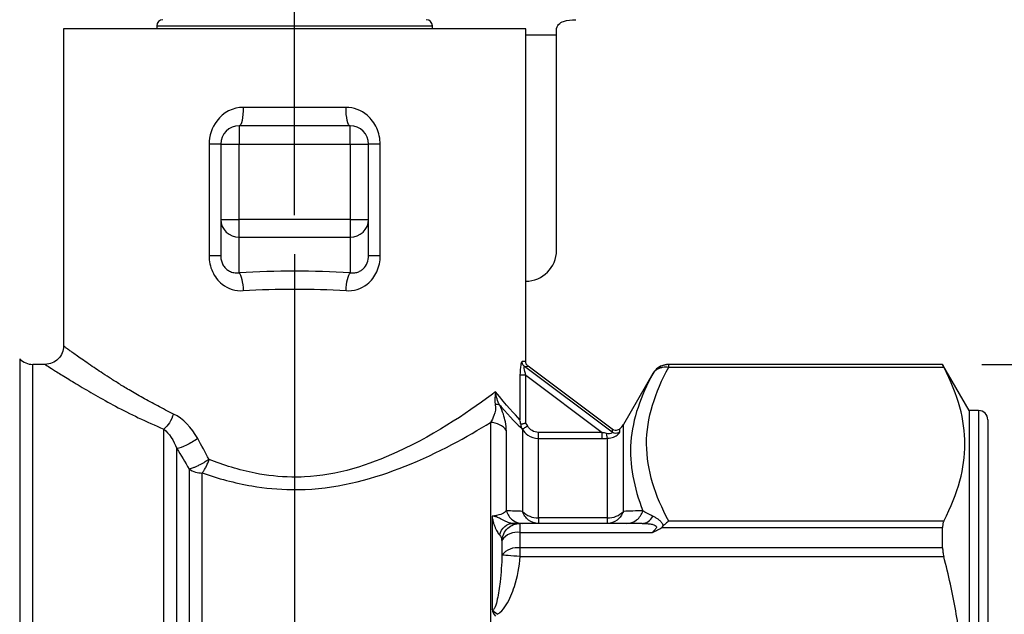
# Model space of a CAD drawing. Header units: inches. Extents: x 0.2 to 10.8, y 0.2 to 8.2.
# Tile 4 of 15: x 2 to 3.2, y 2.9 to 3.7. Entities that reach past the tile are written whole.
import ezdxf

# ---------------------------------------------------------------- set-up
doc = ezdxf.new("R2010")
doc.units = ezdxf.units.IN
doc.header["$MEASUREMENT"] = 0
doc.linetypes.add('SLD-Center', pattern=[0.75, 0.6, -0.05, 0.05, -0.05])
doc.linetypes.add('SLD-Solid', pattern=[0])
doc.layers.add('CENTER', color=40, linetype='SLD-Center')
doc.layers.add('DIMENSIONS', color=140, linetype='SLD-Solid', lineweight=25)
doc.styles.add('SLDTEXTSTYLE0', font='TXT', dxfattribs={"width": 0.7})
doc.dimstyles.new('SLDDIMSTYLE0', dxfattribs={"dimtxt": 0.084961, "dimasz": 0.13, "dimexe": 0, "dimexo": 0.0625, "dimgap": 0.02124, "dimtad": 0, "dimtih": 1, "dimtoh": 1, "dimrnd": 1e-09, "dimzin": 12, "dimdsep": 46, "dimtxsty": 'SLDTEXTSTYLE0', "dimsah": 1, "dimcen": 0.09, "dimadec": 0, "dimazin": 3, "dimtfac": 1, "dimtofl": 0, "dimtmove": 0, "dimatfit": 3, "dimfxl": 0, "dimfrac": 2, "dimtolj": 1, "dimtzin": 12, "dimarcsym": 0})
doc.dimstyles.new('SLDDIMSTYLE1', dxfattribs={"dimtxt": 0.084961, "dimasz": 0.13, "dimexe": 0, "dimexo": 0.0625, "dimgap": 0.02124, "dimtad": 0, "dimtih": 1, "dimtoh": 1, "dimrnd": 1e-09, "dimdsep": 46, "dimtxsty": 'SLDTEXTSTYLE0', "dimsah": 1, "dimcen": 0.09, "dimadec": 0, "dimazin": 2, "dimtfac": 1, "dimtmove": 0, "dimatfit": 0, "dimfxl": 0, "dimfrac": 2, "dimtolj": 1, "dimtzin": 12, "dimarcsym": 0})
doc.dimstyles.new('SLDDIMSTYLE2', dxfattribs={"dimtxt": 0.084961, "dimasz": 0.13, "dimexe": 0, "dimexo": 0.0625, "dimgap": 0.02124, "dimtad": 0, "dimtih": 1, "dimtoh": 1, "dimrnd": 1e-09, "dimdsep": 46, "dimtxsty": 'SLDTEXTSTYLE0', "dimsah": 1, "dimcen": 0.09, "dimadec": 0, "dimazin": 2, "dimtfac": 1, "dimtofl": 0, "dimtmove": 0, "dimatfit": 3, "dimfxl": 0, "dimfrac": 2, "dimtolj": 1, "dimtzin": 12, "dimarcsym": 0})

# ---------------------------------------------------------------- blocks, each defined once
blk = doc.blocks.new('_D')
at = {"layer": 'DIMENSIONS'}
for p, q in [((2.1735, 4.014), (1.0941, 4.014)), ((1.2191, 4.014), (1.2191, 3.3127)), ((1.0928, 3.1586), (1.0643, 3.1586)), ((1.0643, 3.1586), (1.0643, 3.0236)), ((1.3453, 3.1586), (1.3738, 3.1586)), ((1.3738, 3.1586), (1.3738, 3.0236)), ((1.0643, 3.0236), (1.0928, 3.0236)), ((1.3738, 3.0236), (1.3453, 3.0236)), ((1.2191, 2.3033), (1.2191, 3.0046)), ((1.7024, 2.3033), (1.0941, 2.3033))]:
    blk.add_line(p, q, dxfattribs=at)
for points in [[(1.2191, 4.014), (1.1991, 3.884), (1.2391, 3.884)], [(1.2191, 2.3033), (1.2391, 2.4333), (1.1991, 2.4333)]]:
    blk.add_solid(points, dxfattribs=at)
at = {"layer": 'DIMENSIONS', "char_height": 0.08333, "attachment_point": 1, "style": 'SLDTEXTSTYLE0'}
for s, insert in [('1.71', (1.0928, 3.2851)), ('43.5', (1.0928, 3.131))]:
    blk.add_mtext(s, dxfattribs=dict(at, insert=insert))
blk = doc.blocks.new('_D_2')
at = {"layer": 'DIMENSIONS'}
for p, q in [((2.3272, 3.3793), (2.3272, 1.7846)), ((3.2131, 2.3734), (3.2131, 1.7846)), ((2.3272, 1.9096), (2.0772, 1.9096)), ((2.6439, 1.9096), (2.6154, 1.9096)), ((2.6154, 1.9096), (2.6154, 1.7746)), ((2.8964, 1.9096), (2.9249, 1.9096)), ((2.9249, 1.9096), (2.9249, 1.7746)), ((3.2131, 1.9096), (3.4631, 1.9096)), ((2.6154, 1.7746), (2.6439, 1.7746)), ((2.9249, 1.7746), (2.8964, 1.7746))]:
    blk.add_line(p, q, dxfattribs=at)
for points in [[(2.3272, 1.9096), (2.1972, 1.9296), (2.1972, 1.8896)], [(3.2131, 1.9096), (3.3431, 1.8896), (3.3431, 1.9296)]]:
    blk.add_solid(points, dxfattribs=at)
at = {"layer": 'DIMENSIONS', "char_height": 0.08333, "attachment_point": 1, "style": 'SLDTEXTSTYLE0'}
for s, insert in [('0.89', (2.6439, 2.0361)), ('22.5', (2.6439, 1.882))]:
    blk.add_mtext(s, dxfattribs=dict(at, insert=insert))
blk = doc.blocks.new('_D_4')
at = {"layer": 'DIMENSIONS'}
for p, q in [((3.2053, 3.2381), (4.0611, 3.2381)), ((3.9361, 3.2381), (3.9361, 2.9742)), ((3.8099, 2.8202), (3.7814, 2.8202)), ((3.7814, 2.8202), (3.7814, 2.6852)), ((4.0624, 2.8202), (4.0909, 2.8202)), ((4.0909, 2.8202), (4.0909, 2.6852)), ((3.7814, 2.6852), (3.8099, 2.6852)), ((4.0909, 2.6852), (4.0624, 2.6852)), ((3.9361, 2.3528), (3.9361, 2.6661)), ((3.2053, 2.3528), (4.0611, 2.3528))]:
    blk.add_line(p, q, dxfattribs=at)
for points in [[(3.9361, 3.2381), (3.9161, 3.1081), (3.9561, 3.1081)], [(3.9361, 2.3528), (3.9561, 2.4828), (3.9161, 2.4828)]]:
    blk.add_solid(points, dxfattribs=at)
at = {"layer": 'DIMENSIONS', "char_height": 0.08333, "attachment_point": 1, "style": 'SLDTEXTSTYLE0'}
for s, insert in [('0.89', (3.8099, 2.9466)), ('22.5', (3.8099, 2.7926))]:
    blk.add_mtext(s, dxfattribs=dict(at, insert=insert))

msp = doc.modelspace()

# ---------------------------------------------------------------- linework, layer by layer
for p, q in [((2.032, 3.6675), (2.032, 3.262)), ((2.6225, 3.6675), (2.032, 3.6675)), ((2.1511, 3.6714), (2.1511, 3.6675)), ((2.1511, 3.6714), (2.5034, 3.6714)), ((2.5034, 3.6675), (2.5034, 3.6714)), ((2.6225, 3.2423), (2.6225, 3.6675)), ((2.6619, 3.6596), (2.6619, 3.6659)), ((2.6619, 3.6596), (2.6225, 3.6596)), ((2.6619, 3.3842), (2.6619, 3.6596)), ((2.3929, 3.5671), (2.2616, 3.5671)), ((2.2564, 3.5435), (2.2564, 3.5199)), ((2.3981, 3.5435), (2.2564, 3.5435)), ((2.3981, 3.5199), (2.3981, 3.5435)), ((2.2179, 3.5199), (2.2179, 3.3777)), ((2.2327, 3.5199), (2.2564, 3.5199)), ((2.2327, 3.5199), (2.2327, 3.4238)), ((2.2564, 3.4238), (2.2564, 3.5199)), ((2.2564, 3.5199), (2.3981, 3.5199)), ((2.3981, 3.5199), (2.4217, 3.5199)), ((2.3981, 3.5199), (2.3981, 3.4238)), ((2.4217, 3.4238), (2.4217, 3.5199)), ((2.4366, 3.3777), (2.4366, 3.5199)), ((2.2327, 3.4238), (2.2564, 3.4238)), ((2.2327, 3.4238), (2.2327, 3.3777)), ((2.3981, 3.4238), (2.2564, 3.4238)), ((2.2564, 3.401), (2.2564, 3.4238)), ((2.3981, 3.4238), (2.3981, 3.401)), ((2.3981, 3.4238), (2.4217, 3.4238)), ((2.4217, 3.3777), (2.4217, 3.4238)), ((2.2564, 3.401), (2.3981, 3.401)), ((2.2564, 3.3555), (2.2564, 3.401)), ((2.3981, 3.401), (2.3981, 3.3555)), ((1.9758, 3.2453), (1.9758, 2.3456)), ((2.0084, 3.2384), (1.9925, 3.2384)), ((1.9925, 2.3525), (1.9925, 3.2384)), ((2.7329, 3.1517), (2.621, 3.2356)), ((2.7329, 3.1555), (2.6257, 3.236)), ((3.1553, 3.2384), (2.8054, 3.2384)), ((2.8054, 3.2381), (2.8054, 3.2383)), ((2.8054, 3.235), (2.8054, 3.2381)), ((3.1553, 3.2381), (2.8054, 3.2381)), ((2.8054, 3.235), (3.1569, 3.235)), ((3.1894, 3.1793), (3.1553, 3.2384)), ((3.1553, 3.2381), (3.1553, 3.2384)), ((2.6152, 3.2245), (2.6152, 3.1676)), ((2.6229, 3.1633), (2.6229, 3.2245)), ((2.6229, 3.2245), (2.7203, 3.1514)), ((2.7849, 3.2266), (2.7474, 3.1616)), ((3.2013, 3.1793), (3.1894, 3.1793)), ((3.1894, 3.1793), (3.1894, 2.4116)), ((3.2013, 3.1793), (3.2013, 2.4116)), ((2.5774, 3.1641), (2.5774, 2.3877)), ((2.7474, 3.0504), (2.7474, 3.1616)), ((3.2131, 3.1675), (3.2131, 2.4234)), ((2.16, 2.3556), (2.16, 3.1556)), ((2.5978, 3.0511), (2.5978, 3.1535)), ((2.6183, 3.1556), (2.6183, 3.1556)), ((2.6183, 3.1556), (2.6183, 3.0504)), ((2.7203, 3.1514), (2.6387, 3.1514)), ((2.6387, 3.0421), (2.6387, 3.1437)), ((2.6387, 3.1437), (2.7203, 3.1437)), ((2.727, 3.0421), (2.727, 3.1438)), ((2.1767, 2.3662), (2.1767, 3.1307)), ((2.1924, 3.1045), (2.1924, 2.3827)), ((2.2091, 2.3879), (2.2091, 3.0995)), ((2.5795, 3.0444), (2.5795, 2.9251)), ((2.7713, 3.035), (2.6155, 3.035)), ((2.6155, 3.0235), (2.6155, 3.035)), ((2.727, 3.0421), (2.6387, 3.0421)), ((2.6387, 3.0421), (2.6387, 3.035)), ((2.727, 3.035), (2.727, 3.0421)), ((3.1569, 3.0379), (2.8054, 3.0379)), ((2.6155, 3.0037), (2.6155, 3.0235)), ((2.6155, 3.0235), (2.7844, 3.0235)), ((2.7965, 3.0299), (3.1553, 3.0299)), ((3.1553, 3.0037), (3.1553, 3.0299)), ((2.5922, 3.0133), (2.5922, 2.9944)), ((2.6155, 2.9926), (2.6155, 3.0037)), ((3.1553, 3.0037), (2.6155, 3.0037)), ((2.6155, 2.9926), (3.1569, 2.9926))]:
    msp.add_line(p, q)
at = {"flags": 128}
msp.add_lwpolyline([(2.6251, 3.1594), (2.6239, 3.1616), (2.6229, 3.1633)], dxfattribs=at)
for centre, radius, start, end in [((2.1589, 3.6714), 0.00787, 90, 180), ((2.4955, 3.6714), 0.00787, 0, 90), ((2.2564, 3.5199), 0.0236, 90, 180), ((2.3981, 3.5199), 0.0236, 0, 90), ((2.256, 3.4242), 0.0232, 181.0102, 270.9758), ((2.3985, 3.4242), 0.0232, 269.0242, 358.9898), ((2.6225, 3.3842), 0.0394, 270, 0), ((1.9925, 3.262), 0.0236, 225, 270), ((3.2013, 3.1675), 0.0118, 0, 90), ((2.727, 3.1734), 0.0236, 312.7362, 330), ((2.2086, 3.1278), 0.0284, 235.1827, 271.0228), ((2.6376, 3.0688), 0.0267, 223.7429, 272.4629), ((2.7281, 3.0688), 0.0267, 267.5371, 316.2571), ((2.6121, 2.9995), 0.0242, 81.9123, 145.2919), ((2.6119, 2.9788), 0.0251, 81.7208, 141.7751)]:
    msp.add_arc(centre, radius, start, end)
msp.add_ellipse((2.3272, 3.2722), major_axis=(0.3189, 0), ratio=0.267949, start_param=1.346703, end_param=1.794889)
for points, knots in [([(2.6619, 3.6659), (2.6619, 3.6688), (2.663, 3.6714), (2.6663, 3.675), (2.6685, 3.6763), (2.6755, 3.6789), (2.6809, 3.6793), (2.6865, 3.6793)], [0, 0, 0, 0, 0.25, 0.25, 0.5, 0.5, 1, 1, 1, 1]), ([(2.2616, 3.5671), (2.2486, 3.5671), (2.2264, 3.5558), (2.2179, 3.5307), (2.2179, 3.5199)], [0, 0, 0, 0, 0.1095943, 0.19179, 0.19179, 0.19179, 0.19179]), ([(2.2616, 3.5671), (2.2616, 3.5609), (2.2611, 3.5548), (2.2591, 3.546), (2.2577, 3.5435), (2.2564, 3.5435)], [0, 0, 0, 0, 0.5, 0.5, 1, 1, 1, 1]), ([(2.3981, 3.5435), (2.3967, 3.5435), (2.3954, 3.546), (2.3934, 3.5548), (2.3929, 3.5609), (2.3929, 3.5671)], [0, 0, 0, 0, 0.5, 0.5, 1, 1, 1, 1]), ([(2.4366, 3.5199), (2.4366, 3.5271), (2.4334, 3.5414), (2.4187, 3.5611), (2.4026, 3.5671), (2.3929, 3.5671)], [0, 0, 0, 0, 0.0547811, 0.1095621, 0.1917337, 0.1917337, 0.1917337, 0.1917337]), ([(2.2327, 3.5199), (2.2327, 3.5199), (2.2313, 3.5199), (2.226, 3.5199), (2.2222, 3.5199), (2.2179, 3.5199)], [0, 0, 0, 0, 0.5, 0.5, 1, 1, 1, 1]), ([(2.4366, 3.5199), (2.4322, 3.5199), (2.4284, 3.5199), (2.4232, 3.5199), (2.4217, 3.5199), (2.4217, 3.5199)], [0, 0, 0, 0, 0.5, 0.5, 1, 1, 1, 1]), ([(2.2179, 3.3777), (2.2179, 3.3705), (2.2208, 3.3562), (2.2356, 3.3369), (2.252, 3.332), (2.2616, 3.3327)], [0, 0, 0, 0, 0.0542219, 0.1084437, 0.1897765, 0.1897765, 0.1897765, 0.1897765]), ([(2.2179, 3.3777), (2.2222, 3.3777), (2.226, 3.3777), (2.2313, 3.3777), (2.2327, 3.3777), (2.2327, 3.3777)], [0, 0, 0, 0, 0.5, 0.5, 1, 1, 1, 1]), ([(2.2327, 3.3777), (2.2328, 3.3767), (2.2328, 3.3749), (2.2333, 3.3721), (2.234, 3.3695), (2.235, 3.3669), (2.2363, 3.3646), (2.2378, 3.3624), (2.2402, 3.3599), (2.244, 3.3573), (2.2498, 3.3553), (2.2541, 3.3554), (2.2564, 3.3555)], [0, 0, 0, 0, 0.073993, 0.145993, 0.216521, 0.286131, 0.3554, 0.424913, 0.495246, 0.636387, 0.804078, 1, 1, 1, 1]), ([(2.3929, 3.3327), (2.4025, 3.332), (2.4187, 3.3369), (2.4337, 3.3561), (2.4366, 3.3705), (2.4366, 3.3777)], [0, 0, 0, 0, 0.0813558, 0.135593, 0.1898301, 0.1898301, 0.1898301, 0.1898301]), ([(2.3981, 3.3555), (2.3991, 3.3554), (2.4011, 3.3552), (2.404, 3.3555), (2.4067, 3.356), (2.4091, 3.3569), (2.4112, 3.3579), (2.4131, 3.3591), (2.4142, 3.3601), (2.417, 3.3626), (2.4208, 3.3681), (2.4214, 3.3744), (2.4217, 3.3777)], [0, 0, 0, 0, 0.0875, 0.169738, 0.246802, 0.318798, 0.385855, 0.448133, 0.505835, 0.507684, 0.749829, 1, 1, 1, 1]), ([(2.4217, 3.3777), (2.4217, 3.3777), (2.4232, 3.3777), (2.4284, 3.3777), (2.4322, 3.3777), (2.4366, 3.3777)], [0, 0, 0, 0, 0.5, 0.5, 1, 1, 1, 1]), ([(2.032, 3.262), (2.0316, 3.2589), (2.0309, 3.2527), (2.0255, 3.2449), (2.0176, 3.2395), (2.0115, 3.2387), (2.0084, 3.2384)], [0, 0, 0, 0, 0.25011, 0.500039, 0.749937, 1, 1, 1, 1]), ([(2.1724, 3.1748), (2.1656, 3.1783), (2.152, 3.1852), (2.133, 3.1955), (2.1163, 3.2052), (2.1021, 3.2139), (2.0902, 3.2215), (2.0799, 3.2282), (2.0668, 3.237), (2.0528, 3.2467), (2.0424, 3.2541), (2.0368, 3.2582), (2.034, 3.2604), (2.0323, 3.2618), (2.0321, 3.2619), (2.032, 3.262)], [0, 0, 0, 0, 0.083744, 0.167437, 0.251094, 0.320628, 0.385811, 0.446661, 0.503246, 0.638016, 0.765235, 0.826286, 0.885741, 0.943713, 1, 1, 1, 1]), ([(2.0084, 3.2384), (2.0089, 3.238), (2.0099, 3.2374), (2.0182, 3.232), (2.0315, 3.2236), (2.0498, 3.2124), (2.0721, 3.1992), (2.0979, 3.1849), (2.127, 3.17), (2.1489, 3.1604), (2.16, 3.1556)], [0, 0, 0, 0, 0.120397, 0.241616, 0.365478, 0.494014, 0.620528, 0.746027, 0.87202, 1, 1, 1, 1]), ([(2.618, 3.2419), (2.6176, 3.2419), (2.6169, 3.2408), (2.6156, 3.2353), (2.6152, 3.2292), (2.6152, 3.2245)], [0, 0, 0, 0, 0.01805682, 0.02708523, 0.06319886, 0.06319886, 0.06319886, 0.06319886]), ([(2.621, 3.2356), (2.6199, 3.2365), (2.6184, 3.2385), (2.618, 3.2409), (2.618, 3.2419)], [0, 0, 0, 0, 0.571429, 1, 1, 1, 1]), ([(2.6229, 3.2245), (2.6218, 3.2277), (2.6206, 3.2318), (2.6204, 3.2352), (2.6207, 3.2357), (2.621, 3.2356)], [0, 0, 0, 0, 0.03611363, 0.04514204, 0.06319886, 0.06319886, 0.06319886, 0.06319886]), ([(2.6256, 3.236), (2.6252, 3.2364), (2.6242, 3.2372), (2.6233, 3.2387), (2.6226, 3.2405), (2.6225, 3.2417), (2.6225, 3.2423)], [0, 0, 0, 0, 0.249906, 0.499994, 0.750085, 1, 1, 1, 1]), ([(2.8054, 3.0379), (2.788, 3.07), (2.7773, 3.1032), (2.7769, 3.153), (2.7796, 3.1696), (2.7895, 3.2026), (2.7967, 3.2189), (2.8054, 3.235)], [0, 0, 0, 0, 0.5, 0.5, 0.75, 0.75, 1, 1, 1, 1]), ([(2.8054, 3.2384), (2.8033, 3.2382), (2.7992, 3.2379), (2.7935, 3.2354), (2.7885, 3.2317), (2.7861, 3.2283), (2.7849, 3.2266)], [0, 0, 0, 0, 0.250096, 0.500027, 0.750012, 1, 1, 1, 1]), ([(2.8054, 3.2381), (2.8045, 3.2381), (2.8026, 3.238), (2.7997, 3.2375), (2.7969, 3.2366), (2.7941, 3.2353), (2.7914, 3.2336), (2.789, 3.2316), (2.7867, 3.2291), (2.7855, 3.2273), (2.7849, 3.2263)], [0, 0, 0, 0, 0.113789, 0.230774, 0.35096, 0.474349, 0.600944, 0.73075, 0.863768, 1, 1, 1, 1]), ([(2.7849, 3.2263), (2.7854, 3.2269), (2.7862, 3.2282), (2.7876, 3.2298), (2.7891, 3.2311), (2.7906, 3.2321), (2.792, 3.2329), (2.7942, 3.2339), (2.7973, 3.2348), (2.8014, 3.2353), (2.8041, 3.2351), (2.8054, 3.235)], [0, 0, 0, 0, 0.104598, 0.200767, 0.288394, 0.367466, 0.438049, 0.500266, 0.678611, 0.844686, 1, 1, 1, 1]), ([(3.1553, 3.2381), (3.1554, 3.238), (3.1554, 3.2379), (3.1557, 3.2373), (3.1562, 3.2363), (3.1566, 3.2354), (3.1569, 3.235)], [0, 0, 0, 0, 0.249002, 0.49583, 0.744763, 1, 1, 1, 1]), ([(3.1569, 3.0379), (3.1664, 3.0562), (3.173, 3.0731), (3.1817, 3.1054), (3.1838, 3.1209), (3.1838, 3.1519), (3.1817, 3.1674), (3.173, 3.1998), (3.1664, 3.2166), (3.1569, 3.235)], [0, 0, 0, 0, 0.25, 0.25, 0.5, 0.5, 0.75, 0.75, 1, 1, 1, 1]), ([(2.6229, 3.2245), (2.6211, 3.2245), (2.6194, 3.2245), (2.6166, 3.2245), (2.6156, 3.2245), (2.6152, 3.2245)], [0, 0, 0, 0, 0.5, 0.5, 1, 1, 1, 1]), ([(2.7849, 3.2263), (2.7697, 3.1982), (2.7488, 3.1404), (2.7608, 3.0804), (2.7723, 3.0512)], [0.2140707, 0.2140707, 0.2140707, 0.2140707, 0.656047, 1.0900246, 1.0900246, 1.0900246, 1.0900246]), ([(2.7849, 3.2265), (2.7849, 3.2265), (2.7849, 3.2266), (2.7849, 3.2265), (2.7849, 3.2263)], [0, 0, 0, 0, 0.12134, 1, 1, 1, 1]), ([(2.5841, 3.2032), (2.5545, 3.1815), (2.4826, 3.1295), (2.3769, 3.0948), (2.3132, 3.0939), (2.2708, 3.0985), (2.2364, 3.1094), (2.2178, 3.1168)], [4.659336, 4.659336, 4.659336, 4.659336, 5.178575, 5.524735, 5.568005, 5.697814, 5.870894, 5.870894, 5.870894, 5.870894]), ([(2.5841, 3.2032), (2.5841, 3.2032), (2.5841, 3.2031), (2.5828, 3.1975), (2.5825, 3.1918), (2.5836, 3.187)], [-0.00036044, -0.00036044, -0.00036044, -0.00036044, 0, 0, 0.07436772, 0.07436772, 0.07436772, 0.07436772]), ([(2.5893, 3.1862), (2.5866, 3.1911), (2.5849, 3.1971), (2.5841, 3.2031), (2.5841, 3.2032), (2.5841, 3.2032)], [-0.00036044, -0.00036044, -0.00036044, -0.00036044, 0.07400727, 0.07400727, 0.07436772, 0.07436772, 0.07436772, 0.07436772]), ([(2.5836, 3.187), (2.5846, 3.1822), (2.5829, 3.1738), (2.5792, 3.1669), (2.5774, 3.1641)], [0, 0, 0, 0, 0.0735055, 0.1286346, 0.1286346, 0.1286346, 0.1286346]), ([(2.5893, 3.1862), (2.5887, 3.1866), (2.587, 3.1871), (2.5847, 3.1871), (2.5836, 3.187)], [0, 0, 0, 0, 0.571429, 1, 1, 1, 1]), ([(2.5978, 3.1535), (2.5978, 3.1569), (2.597, 3.1657), (2.5932, 3.1778), (2.5893, 3.1862)], [0, 0, 0, 0, 0.0551291, 0.1286346, 0.1286346, 0.1286346, 0.1286346]), ([(2.2091, 3.0995), (2.2292, 3.0925), (2.2664, 3.0822), (2.3121, 3.0779), (2.3809, 3.0787), (2.4784, 3.1067), (2.5482, 3.146), (2.5774, 3.164)], [4.791493, 4.791493, 4.791493, 4.791493, 4.964573, 5.094383, 5.137653, 5.483813, 5.870894, 5.870894, 5.870894, 5.870894]), ([(2.5978, 3.1535), (2.5958, 3.1567), (2.5928, 3.1594), (2.5856, 3.1631), (2.5815, 3.1641), (2.5774, 3.1641)], [0, 0, 0, 0, 0.5, 0.5, 1, 1, 1, 1]), ([(2.6165, 3.1616), (2.6162, 3.1625), (2.6156, 3.1645), (2.6154, 3.1665), (2.6152, 3.1676)], [0, 0, 0, 0, 0.449917, 1, 1, 1, 1]), ([(2.6229, 3.1633), (2.6224, 3.1632), (2.6214, 3.1629), (2.62, 3.1625), (2.6188, 3.1622), (2.6178, 3.162), (2.617, 3.1618), (2.6166, 3.1617), (2.6165, 3.1616)], [0, 0, 0, 0, 0.211776, 0.405658, 0.581273, 0.738646, 0.878166, 1, 1, 1, 1]), ([(2.6183, 3.1556), (2.6179, 3.1563), (2.6175, 3.1572), (2.617, 3.1588), (2.6167, 3.1601), (2.6165, 3.1611), (2.6165, 3.1616)], [0, 0, 0, 0, 0.371993, 0.500164, 0.769267, 1, 1, 1, 1]), ([(2.6251, 3.1594), (2.6232, 3.1583), (2.6198, 3.1564), (2.6184, 3.1556), (2.6183, 3.1556)], [0, 0, 0, 0, 0.571429, 1, 1, 1, 1]), ([(2.6387, 3.1514), (2.636, 3.1514), (2.6332, 3.1522), (2.6285, 3.155), (2.6265, 3.157), (2.6251, 3.1594)], [0, 0, 0, 0, 0.5, 0.5, 1, 1, 1, 1]), ([(2.6183, 3.1556), (2.62, 3.1525), (2.6257, 3.1463), (2.634, 3.1437), (2.6387, 3.1437)], [0.21000284, 0.21000284, 0.21000284, 0.21000284, 0.22792863, 0.25182967, 0.25182967, 0.25182967, 0.25182967]), ([(2.6387, 3.1437), (2.6387, 3.144), (2.6387, 3.1457), (2.6387, 3.1493), (2.6387, 3.1514)], [0, 0, 0, 0, 0.428571, 1, 1, 1, 1]), ([(2.7203, 3.1437), (2.7203, 3.144), (2.7203, 3.145), (2.7203, 3.1478), (2.7203, 3.1496), (2.7203, 3.1514)], [0, 0, 0, 0, 0.5, 0.5, 1, 1, 1, 1]), ([(2.7329, 3.1517), (2.733, 3.1514), (2.7327, 3.1505), (2.7301, 3.1492), (2.7273, 3.1495), (2.7258, 3.1499)], [0.25882483, 0.25882483, 0.25882483, 0.25882483, 0.28062409, 0.29515692, 0.30968976, 0.30968976, 0.30968976, 0.30968976]), ([(2.7258, 3.1499), (2.7259, 3.1482), (2.7262, 3.1454), (2.7268, 3.144), (2.727, 3.1438)], [0, 0, 0, 0, 0.571429, 1, 1, 1, 1]), ([(2.727, 3.1438), (2.7298, 3.1438), (2.7354, 3.1452), (2.7417, 3.1496), (2.743, 3.1518), (2.743, 3.1522)], [0.25882483, 0.25882483, 0.25882483, 0.25882483, 0.27335767, 0.2878905, 0.30968976, 0.30968976, 0.30968976, 0.30968976]), ([(2.743, 3.156), (2.7423, 3.1555), (2.7408, 3.1544), (2.7381, 3.1538), (2.7353, 3.1541), (2.7337, 3.155), (2.7329, 3.1555)], [0, 0, 0, 0, 0.250267, 0.500068, 0.750035, 1, 1, 1, 1]), ([(2.743, 3.1522), (2.7418, 3.1512), (2.7384, 3.1495), (2.7346, 3.1505), (2.7329, 3.1517)], [0, 0, 0, 0, 0.428571, 1, 1, 1, 1]), ([(2.2178, 3.1168), (2.2169, 3.1162), (2.2154, 3.1152), (2.213, 3.1138), (2.2107, 3.1123), (2.2076, 3.1106), (2.2042, 3.1089), (2.2007, 3.1072), (2.1976, 3.106), (2.1947, 3.105), (2.1932, 3.1047), (2.1924, 3.1045)], [0, 0, 0, 0, 0.0998407, 0.1782735, 0.2501422, 0.3567887, 0.5000946, 0.6081794, 0.7500436, 0.8625799, 1, 1, 1, 1]), ([(2.2091, 3.0995), (2.2096, 3.1), (2.2104, 3.1011), (2.212, 3.1036), (2.214, 3.1071), (2.2158, 3.111), (2.217, 3.1143), (2.2175, 3.1159), (2.2178, 3.1168)], [0, 0, 0, 0, 0.132661, 0.25019, 0.499998, 0.749806, 0.874511, 1, 1, 1, 1]), ([(2.5924, 3.0473), (2.5918, 3.047), (2.5882, 3.0455), (2.5836, 3.0446), (2.5795, 3.0444)], [0.94430698, 0.94430698, 0.94430698, 0.94430698, 0.95641194, 1.0188842, 1.0188842, 1.0188842, 1.0188842]), ([(2.7517, 3.035), (2.7562, 3.035), (2.7607, 3.0366), (2.768, 3.0423), (2.7708, 3.0465), (2.7722, 3.0512)], [0, 0, 0, 0, 0.5, 0.5, 1, 1, 1, 1]), ([(2.5795, 3.0444), (2.5795, 3.0444), (2.5795, 3.0444), (2.5795, 3.0441), (2.5795, 3.0437), (2.5797, 3.0428), (2.5799, 3.0414), (2.5805, 3.0386), (2.5815, 3.0349), (2.5829, 3.031), (2.5845, 3.0275), (2.586, 3.0245), (2.5875, 3.022), (2.5885, 3.0208), (2.589, 3.0203)], [-0.0002102, -0.0002102, -0.0002102, -0.0002102, 0, 0, 0.0020044, 0.0040088, 0.0080175, 0.016035, 0.03207, 0.0481051, 0.0641401, 0.0801751, 0.0962101, 0.1122451, 0.1122451, 0.1122451, 0.1122451]), ([(2.6058, 3.035), (2.6052, 3.035), (2.6038, 3.0351), (2.6013, 3.0357), (2.5986, 3.0368), (2.5955, 3.0382), (2.5921, 3.0399), (2.5889, 3.0416), (2.5858, 3.043), (2.5839, 3.0437), (2.5821, 3.0441), (2.5813, 3.0443), (2.5799, 3.0444), (2.5797, 3.0444), (2.5795, 3.0444)], [-0.0002102, -0.0002102, -0.0002102, -0.0002102, 0.0158248, 0.0318599, 0.0478949, 0.0639299, 0.0799649, 0.0959999, 0.1040174, 0.1080262, 0.1100306, 0.112035, 0.112035, 0.1122451, 0.1122451, 0.1122451, 0.1122451]), ([(2.7713, 3.035), (2.773, 3.035), (2.7765, 3.0348), (2.7817, 3.0343), (2.7864, 3.0333), (2.7894, 3.0318), (2.7898, 3.0299), (2.7887, 3.0281), (2.7869, 3.026), (2.7854, 3.0245), (2.7844, 3.0235)], [0, 0, 0, 0, 0.0200664, 0.0401328, 0.0601993, 0.0802657, 0.0953155, 0.1103653, 0.1203985, 0.140465, 0.140465, 0.140465, 0.140465]), ([(2.7984, 3.0317), (2.7982, 3.0324), (2.7975, 3.0345), (2.7952, 3.0375), (2.792, 3.0403), (2.7886, 3.0424), (2.7863, 3.0435), (2.7852, 3.044)], [0.04913238, 0.04913238, 0.04913238, 0.04913238, 0.06019927, 0.08026569, 0.10033212, 0.12039854, 0.14046496, 0.14046496, 0.14046496, 0.14046496]), ([(3.1569, 3.0379), (3.1567, 3.0374), (3.1562, 3.0365), (3.1558, 3.0349), (3.1555, 3.0332), (3.1554, 3.0315), (3.1554, 3.0304), (3.1553, 3.0299)], [0, 0, 0, 0, 0.225476, 0.448802, 0.67292, 0.837836, 1, 1, 1, 1]), ([(2.7844, 3.0235), (2.7856, 3.024), (2.7879, 3.025), (2.791, 3.0265), (2.7939, 3.0281), (2.7956, 3.0293), (2.7965, 3.0299)], [0, 0, 0, 0, 0.289279, 0.530191, 0.762983, 1, 1, 1, 1]), ([(3.1553, 3.0037), (3.1554, 3.0028), (3.1554, 3.001), (3.1557, 2.9983), (3.1562, 2.9954), (3.1566, 2.9935), (3.1569, 2.9926)], [0, 0, 0, 0, 0.249002, 0.49583, 0.744763, 1, 1, 1, 1]), ([(2.5922, 2.9944), (2.5919, 2.9832), (2.5905, 2.9641), (2.5872, 2.9412), (2.5842, 2.9292), (2.5817, 2.9246), (2.5802, 2.9245), (2.5795, 2.9251)], [0.0938727, 0.0938727, 0.0938727, 0.0938727, 0.1921972, 0.2577468, 0.2905216, 0.306909, 0.3232965, 0.3232965, 0.3232965, 0.3232965]), ([(2.586, 2.9187), (2.5872, 2.9193), (2.592, 2.9225), (2.6006, 2.9341), (2.6104, 2.9583), (2.6145, 2.9796), (2.6155, 2.9926)], [0.1163273, 0.1163273, 0.1163273, 0.1163273, 0.1266475, 0.1594223, 0.224972, 0.3232965, 0.3232965, 0.3232965, 0.3232965]), ([(3.1569, 2.5984), (3.1584, 2.6043), (3.1613, 2.616), (3.1653, 2.6334), (3.1689, 2.6507), (3.1721, 2.6677), (3.175, 2.6845), (3.1789, 2.7113), (3.1827, 2.7483), (3.1843, 2.7954), (3.1827, 2.8426), (3.1783, 2.8852), (3.1723, 2.9235), (3.1655, 2.9578), (3.1598, 2.9808), (3.1569, 2.9926)], [0, 0, 0, 0, 0.045773, 0.090732, 0.134893, 0.178273, 0.220889, 0.262761, 0.382456, 0.500006, 0.617506, 0.737252, 0.82171, 0.909247, 1, 1, 1, 1]), ([(2.5795, 2.9251), (2.5795, 2.9251), (2.5795, 2.9251), (2.5799, 2.9217), (2.5819, 2.9189), (2.5839, 2.9164)], [-0.02794877, -0.02794877, -0.02794877, -0.02794877, -0.02768405, -0.02768405, 0, 0, 0, 0]), ([(2.586, 2.9187), (2.5838, 2.9204), (2.5819, 2.922), (2.5795, 2.9251), (2.5795, 2.9251), (2.5795, 2.9251)], [-0.02794877, -0.02794877, -0.02794877, -0.02794877, -0.00026473, -0.00026473, 0, 0, 0, 0])]:
    msp.add_open_spline(points, degree=3, knots=knots)
for points in [[(2.2564, 3.3555), (2.2576, 3.3542), (2.2599, 3.3482), (2.2613, 3.3379), (2.2616, 3.3327)], [(2.3929, 3.3327), (2.3932, 3.3379), (2.3945, 3.3482), (2.3969, 3.3542), (2.3981, 3.3555)], [(2.2616, 3.3327), (2.3046, 3.3355), (2.3498, 3.3355), (2.3929, 3.3327)], [(2.6225, 3.2423), (2.6225, 3.2423), (2.621, 3.2422), (2.618, 3.2419)], [(2.621, 3.2356), (2.6241, 3.2359), (2.6256, 3.236), (2.6256, 3.236)], [(2.6152, 3.1676), (2.6085, 3.1744), (2.5973, 3.1864), (2.5841, 3.2032)], [(2.5893, 3.1862), (2.5899, 3.1855), (2.5904, 3.1849), (2.591, 3.1842)], [(2.591, 3.1842), (2.6026, 3.171), (2.6122, 3.1614), (2.6183, 3.1556)], [(2.1724, 3.1748), (2.1711, 3.171), (2.1675, 3.1632), (2.1625, 3.1576), (2.16, 3.1556)], [(2.2033, 3.1435), (2.1957, 3.1574), (2.1846, 3.169), (2.1724, 3.1748)], [(2.16, 3.1556), (2.1666, 3.1501), (2.1726, 3.1411), (2.1767, 3.1307)], [(2.7258, 3.1499), (2.724, 3.1504), (2.7221, 3.1509), (2.7203, 3.1514)], [(2.7329, 3.1555), (2.7329, 3.1555), (2.7329, 3.1542), (2.7329, 3.1517)], [(2.743, 3.1522), (2.743, 3.1548), (2.743, 3.156), (2.743, 3.156)], [(2.2033, 3.1435), (2.1989, 3.1404), (2.1884, 3.1341), (2.1796, 3.131), (2.1767, 3.1307)], [(2.2178, 3.1168), (2.213, 3.1258), (2.2082, 3.1347), (2.2033, 3.1435)], [(2.7203, 3.1437), (2.7225, 3.1437), (2.7248, 3.1437), (2.727, 3.1438)], [(2.1767, 3.1307), (2.1819, 3.122), (2.1872, 3.1133), (2.1924, 3.1045)], [(2.5978, 3.0511), (2.5965, 3.0497), (2.5947, 3.0484), (2.5924, 3.0473)], [(2.5978, 3.0511), (2.5993, 3.0464), (2.6049, 3.0381), (2.6138, 3.035), (2.6183, 3.035)], [(2.6183, 3.0504), (2.6117, 3.0506), (2.6048, 3.0508), (2.5978, 3.0511)], [(2.6387, 3.035), (2.6343, 3.035), (2.6255, 3.038), (2.6198, 3.0459), (2.6183, 3.0504)], [(2.7474, 3.0504), (2.7459, 3.0459), (2.7402, 3.038), (2.7314, 3.035), (2.727, 3.035)], [(2.7722, 3.0512), (2.7637, 3.0509), (2.7554, 3.0507), (2.7474, 3.0504)], [(2.7852, 3.044), (2.7801, 3.0463), (2.7757, 3.0487), (2.7722, 3.0512)], [(2.589, 3.0203), (2.5917, 3.0289), (2.5986, 3.035), (2.6058, 3.035)], [(2.5922, 3.0133), (2.5927, 3.0191), (2.5981, 3.0304), (2.6097, 3.035), (2.6155, 3.035)], [(2.6155, 3.035), (2.6143, 3.035), (2.611, 3.035), (2.6058, 3.035)], [(2.7713, 3.035), (2.7739, 3.035), (2.7793, 3.0366), (2.7836, 3.0412), (2.7852, 3.044)], [(2.7984, 3.0317), (2.7995, 3.0329), (2.8005, 3.034), (2.8017, 3.0349)], [(2.8054, 3.0379), (2.8042, 3.037), (2.8029, 3.0361), (2.8017, 3.035)], [(2.589, 3.0203), (2.5907, 3.0182), (2.5918, 3.0158), (2.5922, 3.0133)], [(2.7965, 3.0299), (2.7972, 3.0304), (2.7978, 3.031), (2.7984, 3.0317)], [(2.6155, 2.9926), (2.6099, 2.993), (2.5987, 2.9939), (2.593, 2.9943), (2.5922, 2.9944)]]:
    msp.add_open_spline(points, degree=3)
at = {"layer": 'CENTER'}
msp.add_line((2.3272, 3.4293), (2.3272, 4.2049), dxfattribs=at)

# ---------------------------------------------------------------- dimensions: what is measured, and where the dimension line sits
at = {"layer": 'DIMENSIONS'}
for base, p1, p2, dimstyle, picture, middle in [((1.2191, 4.014), (1.7524, 2.3033), (2.2235, 4.014), 'SLDDIMSTYLE0', '_D', (1.2191, 3.1586)), ((3.9361, 2.3528), (3.1553, 3.2381), (3.1553, 2.3528), 'SLDDIMSTYLE2', '_D_4', (3.9361, 2.8202))]:
    dim = msp.add_linear_dim(base=base, p1=p1, p2=p2, angle=90, dimstyle=dimstyle, dxfattribs=at)
    dim.commit()
    dim.dimension.update_dxf_attribs({"geometry": picture, "text_midpoint": middle, "dimtype": 160})
dim = msp.add_linear_dim(base=(3.2131, 1.9096), p1=(2.3272, 3.4293), p2=(3.2131, 2.4234), dimstyle='SLDDIMSTYLE1', dxfattribs=at)
dim.commit()
dim.dimension.update_dxf_attribs({"geometry": '_D_2', "text_midpoint": (2.7701, 1.9096), "dimtype": 160})

doc.saveas('drawing.dxf')
